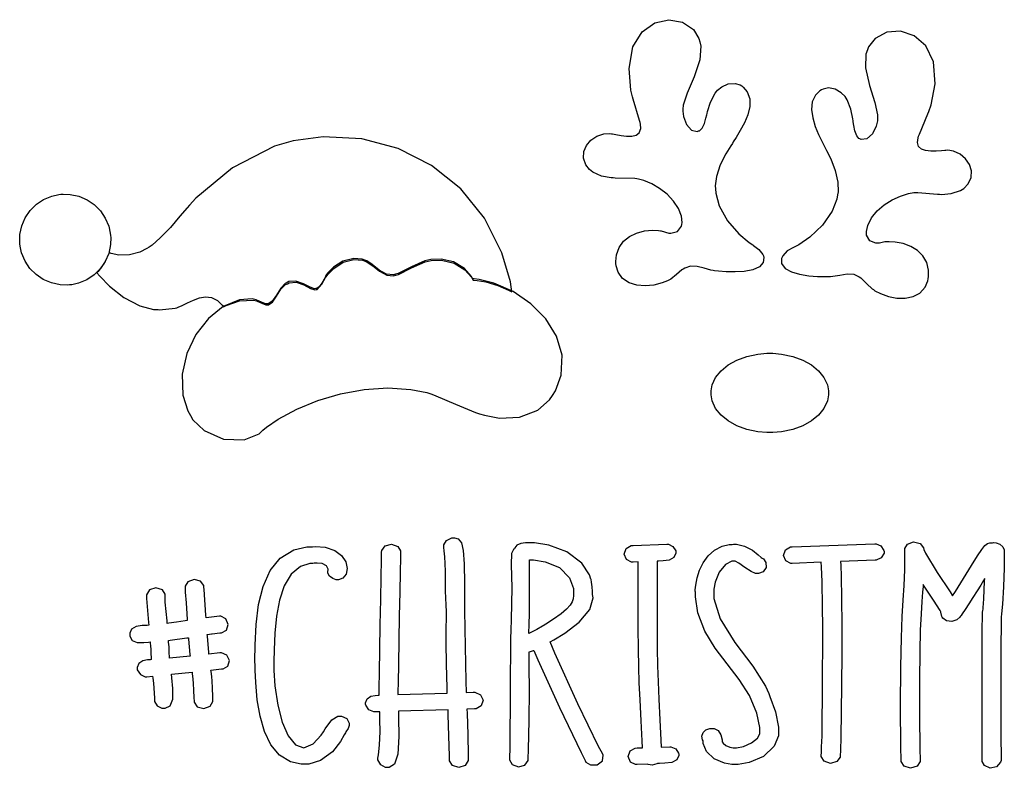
# Model space of a CAD drawing. Extents: x 0.18 to 7, y 1.45 to 4.22.
# Tile 1 of 2: x 0.18 to 3.83, y 1.45 to 4.22. Entities that reach past the tile are written whole.
import ezdxf

# ---------------------------------------------------------------- set-up
doc = ezdxf.new("R2010")
doc.units = 0
doc.layers.get('0').update_dxf_attribs({"linetype": 'CONTINUOUS'})

msp = doc.modelspace()

# ---------------------------------------------------------------- linework, layer by layer
at = {"color": 39}
for points in [[(2.93435, 3.35038), (2.93587, 3.34483), (2.93392, 3.32628), (2.91954, 3.3094), (2.89497, 3.29861), (2.86388, 3.29281), (2.83003, 3.29081), (2.7971, 3.2915), (2.76882, 3.29368), (2.75385, 3.29542), (2.74897, 3.29617), (2.74046, 3.29775), (2.71528, 3.30447), (2.68892, 3.31168), (2.66471, 3.31244), (2.64361, 3.30518), (2.63747, 3.30138), (2.63303, 3.29856), (2.61274, 3.28125), (2.59142, 3.26443), (2.58649, 3.26183), (2.58003, 3.25836), (2.5594, 3.25028), (2.52886, 3.24257), (2.4969, 3.23958), (2.4656, 3.24203), (2.43707, 3.25076), (2.41331, 3.2665), (2.39643, 3.2901), (2.38917, 3.31413), (2.38857, 3.32221), (2.38792, 3.33018), (2.39035, 3.35433), (2.40033, 3.38172), (2.41704, 3.40435), (2.43918, 3.4221), (2.46522, 3.43494), (2.49382, 3.44282), (2.5236, 3.44553), (2.54585, 3.44433), (2.55311, 3.44303), (2.55572, 3.44282), (2.58388, 3.435), (2.58649, 3.43474), (2.59218, 3.43425), (2.61637, 3.44032), (2.63124, 3.4605), (2.63226, 3.46701), (2.63319, 3.47433), (2.63081, 3.49696), (2.61996, 3.52604), (2.60167, 3.5535), (2.57781, 3.57835), (2.55035, 3.59988), (2.52121, 3.61719), (2.49229, 3.62944), (2.47233, 3.63493), (2.4656, 3.63574), (2.45828, 3.63656), (2.38542, 3.6384), (2.37815, 3.63889), (2.37082, 3.63917), (2.33475, 3.64529), (2.30231, 3.66026), (2.29688, 3.66493), (2.29107, 3.66971), (2.27686, 3.68778), (2.26828, 3.71224), (2.26958, 3.73665), (2.27929, 3.7595), (2.29585, 3.77908), (2.31782, 3.79383), (2.34364, 3.80219), (2.36496, 3.80344), (2.37185, 3.8024), (2.37597, 3.80176), (2.38851, 3.79949), (2.40776, 3.79622), (2.42779, 3.79394), (2.44683, 3.794), (2.46317, 3.79769), (2.47499, 3.80643), (2.48053, 3.82146), (2.47954, 3.83865), (2.47814, 3.84407), (2.47601, 3.85189), (2.45204, 3.93083), (2.44997, 3.93892), (2.44374, 3.96451), (2.43713, 4.04422), (2.4515, 4.12418), (2.48583, 4.18012), (2.53267, 4.21326), (2.58475, 4.22488), (2.63471, 4.21619), (2.67518, 4.18853), (2.69601, 4.15517), (2.69894, 4.14307), (2.70269, 4.12739), (2.69928, 4.07676), (2.67822, 4.0134), (2.65192, 3.95236), (2.63764, 3.9081), (2.63644, 3.89307), (2.63596, 3.88639), (2.63894, 3.86589), (2.64958, 3.83658), (2.66824, 3.81543), (2.68896, 3.81093), (2.69476, 3.81282), (2.6984, 3.81396), (2.70768, 3.82297), (2.71625, 3.8405), (2.72185, 3.86035), (2.72483, 3.87321), (2.72601, 3.87744), (2.72808, 3.8845), (2.73888, 3.92003), (2.75543, 3.95296), (2.76042, 3.95865), (2.76471, 3.9636), (2.78033, 3.97601), (2.80414, 3.98708), (2.82954, 3.98915), (2.8489, 3.98318), (2.85417, 3.97949), (2.86019, 3.97537), (2.87494, 3.95811), (2.88406, 3.93229), (2.88385, 3.90354), (2.87642, 3.87326), (2.86404, 3.84304), (2.84901, 3.81429), (2.8335, 3.78847), (2.82319, 3.7724), (2.81976, 3.76704), (2.81347, 3.75749), (2.79536, 3.72825), (2.77447, 3.68778), (2.76058, 3.64475), (2.75651, 3.60981), (2.75726, 3.59825), (2.7584, 3.58263), (2.77126, 3.53629), (2.80143, 3.48058), (2.84386, 3.43186), (2.88135, 3.40013), (2.89481, 3.39094), (2.89844, 3.38835), (2.91808, 3.37381), (2.93306, 3.35508), (2.93435, 3.35038)], [(3.00418, 3.34619), (3.00206, 3.34088), (3.00217, 3.32238), (3.01486, 3.30419), (3.03831, 3.29107), (3.06874, 3.28213), (3.10226, 3.27675), (3.1351, 3.27414), (3.16336, 3.27354), (3.17833, 3.27393), (3.18332, 3.27431), (3.19194, 3.27501), (3.21783, 3.27924), (3.2449, 3.28386), (3.26899, 3.28239), (3.28907, 3.27339), (3.29482, 3.2691), (3.29893, 3.266), (3.31743, 3.24724), (3.33697, 3.22851), (3.34169, 3.22538), (3.34776, 3.22131), (3.36762, 3.21121), (3.39729, 3.20053), (3.42871, 3.19439), (3.46001, 3.19374), (3.48921, 3.1996), (3.51438, 3.21294), (3.53353, 3.23469), (3.54335, 3.25792), (3.54482, 3.26594), (3.54622, 3.27382), (3.54628, 3.29807), (3.53917, 3.32628), (3.52485, 3.35038), (3.50467, 3.37017), (3.47999, 3.38547), (3.45221, 3.39611), (3.42264, 3.40181), (3.40013, 3.40294), (3.39268, 3.40246), (3.38406, 3.40246), (3.36475, 3.39725), (3.35835, 3.39725), (3.35097, 3.39725), (3.32889, 3.40571), (3.31668, 3.42671), (3.31668, 3.43371), (3.31646, 3.44114), (3.32113, 3.46343), (3.33485, 3.49132), (3.35579, 3.51665), (3.382, 3.5389), (3.4114, 3.55746), (3.44206, 3.57172), (3.4719, 3.581), (3.49219, 3.58458), (3.49897, 3.58475), (3.50624, 3.58501), (3.57915, 3.579), (3.58649, 3.57844), (3.59375, 3.57824), (3.63021, 3.58111), (3.66456, 3.59229), (3.67085, 3.59619), (3.67703, 3.60037), (3.69293, 3.61692), (3.70383, 3.64035), (3.70497, 3.66482), (3.69764, 3.68853), (3.68317, 3.70975), (3.66287, 3.72672), (3.63818, 3.73774), (3.61729, 3.74126), (3.6104, 3.741), (3.60618, 3.74078), (3.59364, 3.73981), (3.57428, 3.73844), (3.55414, 3.73817), (3.53526, 3.74007), (3.51942, 3.74539), (3.50857, 3.75521), (3.50461, 3.77072), (3.50738, 3.78782), (3.50939, 3.79308), (3.51221, 3.80062), (3.544, 3.8769), (3.54688, 3.88471), (3.55561, 3.90944), (3.57021, 3.9879), (3.56396, 4.06879), (3.53554, 4.12788), (3.49229, 4.16564), (3.44168, 4.18251), (3.39111, 4.17904), (3.34804, 4.15565), (3.32383, 4.12462), (3.31976, 4.11285), (3.31435, 4.0976), (3.31256, 4.0466), (3.32721, 3.98133), (3.34744, 3.91803), (3.35747, 3.87272), (3.35732, 3.85764), (3.35704, 3.85097), (3.352, 3.83089), (3.33849, 3.80268), (3.31799, 3.78353), (3.2971, 3.78119), (3.29167, 3.78369), (3.28814, 3.78515), (3.27994, 3.79514), (3.27328, 3.81353), (3.26953, 3.83365), (3.26758, 3.84631), (3.26665, 3.85037), (3.26535, 3.85769), (3.25792, 3.8941), (3.24474, 3.9285), (3.24061, 3.93474), (3.23693, 3.94021), (3.22276, 3.95443), (3.20036, 3.96783), (3.1754, 3.97228), (3.1556, 3.9681), (3.15001, 3.96496), (3.14356, 3.96143), (3.12701, 3.94564), (3.11535, 3.92074), (3.11279, 3.89204), (3.11729, 3.86117), (3.12674, 3.82986), (3.139, 3.79986), (3.15192, 3.77279), (3.1606, 3.75597), (3.16351, 3.75032), (3.16878, 3.74018), (3.18397, 3.70925), (3.2009, 3.66689), (3.2105, 3.62278), (3.21121, 3.58772), (3.20936, 3.57639), (3.20671, 3.56099), (3.18929, 3.51628), (3.15365, 3.46403), (3.10622, 3.41982), (3.06543, 3.39165), (3.05106, 3.38368), (3.04606, 3.38163), (3.02289, 3.36888), (3.00597, 3.35092), (3.00418, 3.34619)]]:
    msp.add_lwpolyline(points, close=True, dxfattribs=at)
at = {"color": 1}
msp.add_lwpolyline([(0.465603, 3.28788), (0.476887, 3.27501), (0.513237, 3.23844), (0.566243, 3.19618), (0.625706, 3.16569), (0.675782, 3.1525), (0.692708, 3.15136), (0.698676, 3.15115), (0.756728, 3.15717), (0.762478, 3.15869), (0.767415, 3.16015), (0.781901, 3.16624), (0.802518, 3.17632), (0.824056, 3.18668), (0.846192, 3.19504), (0.868707, 3.199), (0.891276, 3.19635), (0.913574, 3.18474), (0.930772, 3.16812), (0.935439, 3.16178), (0.944553, 3.16699), (0.993978, 3.18446), (1.0466, 3.18631), (1.05729, 3.18371), (1.06038, 3.18294), (1.07742, 3.17524), (1.09201, 3.16911), (1.0969, 3.16911), (1.10194, 3.16928), (1.11692, 3.17899), (1.13162, 3.20117), (1.14768, 3.22683), (1.16498, 3.24393), (1.17188, 3.24724), (1.17887, 3.25092), (1.20443, 3.25319), (1.23318, 3.24333), (1.25781, 3.22999), (1.27349, 3.22439), (1.2781, 3.22538), (1.2825, 3.22618), (1.29997, 3.24582), (1.31326, 3.27018), (1.31565, 3.27328), (1.32134, 3.28179), (1.34321, 3.3041), (1.37847, 3.32656), (1.41829, 3.33675), (1.44987, 3.33421), (1.45936, 3.33057), (1.46696, 3.32775), (1.48779, 3.31396), (1.5134, 3.29363), (1.54036, 3.27875), (1.56538, 3.27642), (1.57292, 3.27849), (1.58356, 3.28162), (1.632, 3.30572), (1.68147, 3.32824), (1.69271, 3.33057), (1.70464, 3.33322), (1.74203, 3.33436), (1.7889, 3.32383), (1.82937, 3.29921), (1.85385, 3.27143), (1.85938, 3.26074), (1.86117, 3.26101), (1.87463, 3.25982), (1.90662, 3.25375), (1.9509, 3.24029), (1.9905, 3.22368), (2.00315, 3.21701), (1.99794, 3.25379), (1.96642, 3.36182), (1.90186, 3.48975), (1.81364, 3.59842), (1.70574, 3.68539), (1.58214, 3.74821), (1.44706, 3.7844), (1.30436, 3.7915), (1.19374, 3.77696), (1.15831, 3.76704), (1.12392, 3.75717), (0.968207, 3.67626), (0.833279, 3.56364), (0.809353, 3.53788), (0.800239, 3.528), (0.774035, 3.4974), (0.738661, 3.456), (0.701118, 3.41678), (0.670464, 3.39025), (0.659397, 3.38265), (0.651421, 3.37728), (0.625108, 3.36464), (0.586968, 3.354), (0.548014, 3.35281), (0.519857, 3.35883), (0.511447, 3.36285), (0.509332, 3.35613), (0.493599, 3.32303), (0.471083, 3.29308), (0.465603, 3.28788)], close=True, dxfattribs=at)
at = {"color": 7}
for points in [[(0.364583, 3.24306), (0.356119, 3.24229), (0.330404, 3.24343), (0.29796, 3.25028), (0.268012, 3.26307), (0.241265, 3.28119), (0.218425, 3.3041), (0.200358, 3.33111), (0.187717, 3.36165), (0.181967, 3.38672), (0.181261, 3.39513), (0.180501, 3.4036), (0.181586, 3.42931), (0.188422, 3.46175), (0.201226, 3.49169), (0.219347, 3.51844), (0.242242, 3.54129), (0.26926, 3.55935), (0.299804, 3.572), (0.324869, 3.57775), (0.333333, 3.57844), (0.341743, 3.57921), (0.367458, 3.57813), (0.399903, 3.57129), (0.42985, 3.55849), (0.456651, 3.54036), (0.479438, 3.51747), (0.497504, 3.49046), (0.510146, 3.4599), (0.515896, 3.43485), (0.516656, 3.42638), (0.517469, 3.41797), (0.516656, 3.39225), (0.510037, 3.35981), (0.497342, 3.32986), (0.479275, 3.30311), (0.456326, 3.28033), (0.429199, 3.26221), (0.398383, 3.24957), (0.373101, 3.24382), (0.364583, 3.24306)], [(0.8125, 2.75971), (0.821615, 2.7436), (0.863986, 2.7035), (0.934733, 2.6716), (1.01156, 2.66997), (1.06722, 2.69211), (1.08127, 2.70454), (1.0944, 2.71604), (1.13764, 2.74599), (1.20643, 2.78326), (1.28456, 2.81494), (1.36887, 2.83957), (1.45638, 2.85562), (1.544, 2.86171), (1.62864, 2.85628), (1.68826, 2.84435), (1.70731, 2.83783), (1.72211, 2.83263), (1.79492, 2.80154), (1.86822, 2.77094), (1.88336, 2.76594), (1.90136, 2.76014), (1.95785, 2.75017), (2.0319, 2.75293), (2.09907, 2.77914), (2.1429, 2.81793), (2.1531, 2.83365), (2.16407, 2.85058), (2.1856, 2.90864), (2.18929, 2.98253), (2.16878, 3.05296), (2.12864, 3.11729), (2.07346, 3.17318), (2.00782, 3.2181), (1.93631, 3.24951), (1.88189, 3.26324), (1.86356, 3.26492), (1.86225, 3.26492), (1.85932, 3.26492), (1.85835, 3.26492), (1.85265, 3.27556), (1.8279, 3.30339), (1.78749, 3.32796), (1.74083, 3.33849), (1.70356, 3.3374), (1.69168, 3.33475), (1.68072, 3.33214), (1.63135, 3.30951), (1.58251, 3.28581), (1.57189, 3.28267), (1.56424, 3.28043), (1.53874, 3.2825), (1.51156, 3.29742), (1.48617, 3.31799), (1.46576, 3.33192), (1.45833, 3.33475), (1.44883, 3.33838), (1.41726, 3.34093), (1.37744, 3.33074), (1.34212, 3.30826), (1.32026, 3.28597), (1.31456, 3.27746), (1.3125, 3.27447), (1.3074, 3.26471), (1.29932, 3.24957), (1.2895, 3.23643), (1.28033, 3.23004), (1.27707, 3.22949), (1.27241, 3.22851), (1.25667, 3.2341), (1.23177, 3.2475), (1.20291, 3.25738), (1.17768, 3.2551), (1.17084, 3.25142), (1.16401, 3.24804), (1.14708, 3.2309), (1.13097, 3.20497), (1.11599, 3.18272), (1.10086, 3.17329), (1.09581, 3.17329), (1.09077, 3.17329), (1.07563, 3.17942), (1.05908, 3.18707), (1.05626, 3.18782), (1.04161, 3.19114), (0.994683, 3.18778), (0.934353, 3.16331), (0.879124, 3.11897), (0.83279, 3.05935), (0.799154, 2.98904), (0.78201, 2.9126), (0.785157, 2.83464), (0.802789, 2.77686), (0.8125, 2.75971)]]:
    msp.add_lwpolyline(points, close=True, dxfattribs=at)
at = {"color": 34}
msp.add_lwpolyline([(3.17606, 2.84304), (3.17606, 2.83567), (3.1716, 2.81347), (3.1589, 2.78592), (3.13883, 2.76096), (3.11225, 2.73921), (3.08003, 2.72131), (3.04303, 2.70774), (3.00217, 2.69917), (2.96929, 2.69618), (2.95833, 2.69618), (2.94732, 2.69618), (2.91444, 2.69917), (2.87358, 2.70774), (2.83658, 2.72131), (2.80436, 2.73921), (2.77778, 2.76096), (2.75771, 2.78592), (2.74501, 2.81347), (2.74061, 2.83567), (2.74061, 2.84304), (2.74061, 2.85047), (2.74501, 2.87267), (2.75771, 2.90022), (2.77778, 2.92518), (2.80436, 2.94694), (2.83658, 2.96485), (2.87358, 2.9784), (2.91444, 2.98699), (2.94732, 2.9899), (2.95833, 2.9899), (2.96929, 2.9899), (3.00217, 2.98699), (3.04303, 2.9784), (3.08003, 2.96485), (3.11225, 2.94694), (3.13883, 2.92518), (3.1589, 2.90022), (3.1716, 2.87267), (3.17606, 2.85047), (3.17606, 2.84304)], close=True, dxfattribs=at)
at = {"color": 0}
for points in [[(1.86458, 1.67329), (1.83649, 1.67219), (1.83697, 1.65685), (1.83942, 1.57775), (1.84142, 1.50168), (1.84169, 1.48785), (1.84169, 1.48188), (1.83074, 1.46382), (1.80675, 1.45638), (1.78276, 1.46414), (1.77186, 1.48042), (1.77186, 1.48579), (1.7716, 1.49908), (1.76964, 1.57172), (1.76714, 1.65272), (1.76665, 1.67014), (1.58333, 1.66493), (1.5835, 1.64144), (1.5841, 1.57086), (1.58122, 1.50608), (1.56896, 1.46864), (1.54844, 1.4566), (1.54167, 1.4566), (1.53569, 1.4566), (1.51779, 1.4656), (1.50726, 1.48465), (1.50726, 1.491), (1.50956, 1.50288), (1.51324, 1.53911), (1.51508, 1.58903), (1.5146, 1.63292), (1.51378, 1.65608), (1.51357, 1.66287), (1.49794, 1.66178), (1.49169, 1.66178), (1.47304, 1.67014), (1.46197, 1.68685), (1.46149, 1.69097), (1.46149, 1.69581), (1.46724, 1.71012), (1.48096, 1.71978), (1.49744, 1.72336), (1.50792, 1.72407), (1.51144, 1.72428), (1.51144, 1.73085), (1.51178, 1.75043), (1.51275, 1.80979), (1.51411, 1.8915), (1.51574, 1.9846), (1.51736, 2.07829), (1.51888, 2.16157), (1.52012, 2.22364), (1.52056, 2.24675), (1.52083, 2.25347), (1.52138, 2.2595), (1.53347, 2.27647), (1.55724, 2.28267), (1.58024, 2.27403), (1.5906, 2.25786), (1.5906, 2.25244), (1.5906, 2.25244), (1.59017, 2.23292), (1.58914, 2.18067), (1.58762, 2.10553), (1.58594, 2.01719), (1.58421, 1.92535), (1.58268, 1.83985), (1.58165, 1.77024), (1.58128, 1.73736), (1.58128, 1.7264), (1.76357, 1.73161), (1.76303, 1.74963), (1.76064, 1.84022), (1.75939, 1.91818), (1.75939, 1.94413), (1.75939, 1.95226), (1.7601, 1.97667), (1.76133, 2.00375), (1.76156, 2.03201), (1.76019, 2.05908), (1.75939, 2.06803), (1.75885, 2.07351), (1.75726, 2.12022), (1.75726, 2.13574), (1.75726, 2.14708), (1.757, 2.1811), (1.75629, 2.21326), (1.75526, 2.23486), (1.75412, 2.24854), (1.75299, 2.25683), (1.75196, 2.26232), (1.75125, 2.26764), (1.75103, 2.27344), (1.75103, 2.27533), (1.75103, 2.28065), (1.76042, 2.29644), (1.78022, 2.30638), (1.78543, 2.30658), (1.7901, 2.30658), (1.80419, 2.30279), (1.81629, 2.28842), (1.82324, 2.25911), (1.82656, 2.21039), (1.82764, 2.13792), (1.82818, 2.03722), (1.82954, 1.90397), (1.83208, 1.77626), (1.83333, 1.73367), (1.85938, 1.73469), (1.86626, 1.73469), (1.8871, 1.72558), (1.89714, 1.70518), (1.88954, 1.68419), (1.87093, 1.67372), (1.86458, 1.67329)], [(1.40104, 1.6149), (1.40104, 1.61143), (1.39686, 1.60101), (1.38851, 1.58865), (1.38645, 1.58475), (1.38227, 1.57667), (1.36838, 1.5529), (1.33838, 1.51426), (1.29487, 1.48178), (1.25103, 1.46804), (1.23644, 1.46804), (1.22325, 1.46804), (1.18376, 1.47706), (1.14214, 1.50217), (1.11024, 1.54058), (1.08681, 1.58942), (1.07058, 1.64589), (1.06022, 1.70714), (1.05447, 1.77035), (1.05235, 1.81706), (1.05208, 1.83263), (1.05165, 1.85172), (1.05192, 1.9089), (1.05572, 1.98546), (1.06527, 2.05914), (1.08225, 2.12679), (1.10845, 2.18522), (1.14551, 2.23122), (1.19526, 2.26167), (1.24327, 2.27306), (1.25939, 2.27328), (1.26069, 2.27328), (1.26362, 2.27328), (1.26459, 2.27328), (1.2761, 2.27442), (1.31136, 2.27192), (1.34728, 2.25993), (1.37277, 2.24067), (1.38813, 2.21739), (1.39378, 2.19353), (1.39008, 2.17236), (1.37744, 2.15717), (1.36149, 2.15136), (1.35623, 2.15136), (1.35211, 2.15158), (1.34001, 2.15549), (1.32823, 2.16444), (1.3221, 2.17572), (1.32183, 2.18446), (1.32292, 2.18679), (1.32292, 2.19086), (1.3163, 2.20307), (1.30062, 2.21104), (1.28201, 2.21322), (1.2704, 2.21257), (1.26666, 2.21181), (1.25515, 2.21158), (1.22092, 2.20063), (1.18598, 2.17182), (1.16037, 2.12901), (1.14269, 2.07601), (1.1314, 2.01639), (1.12511, 1.95389), (1.1224, 1.89208), (1.12185, 1.84912), (1.12185, 1.83475), (1.12185, 1.81575), (1.12543, 1.75879), (1.13585, 1.6869), (1.1524, 1.62358), (1.17448, 1.57314), (1.20139, 1.5401), (1.23258, 1.52875), (1.26742, 1.54357), (1.29742, 1.5765), (1.30523, 1.58886), (1.31147, 1.59879), (1.3367, 1.63237), (1.35916, 1.64615), (1.36664, 1.64615), (1.37185, 1.64643), (1.39165, 1.63764), (1.40104, 1.62061), (1.40104, 1.6149)], [(2.14481, 1.92117), (2.15842, 1.92925), (2.19894, 1.95415), (2.25233, 1.99397), (2.29124, 2.0415), (2.30376, 2.08388), (2.30208, 2.09722), (2.30181, 2.09907), (2.30122, 2.10807), (2.30012, 2.12537), (2.29839, 2.14264), (2.29688, 2.15169), (2.29585, 2.15349), (2.29107, 2.16954), (2.26183, 2.21317), (2.20665, 2.25504), (2.13949, 2.27979), (2.08718, 2.28788), (2.06976, 2.28788), (2.0656, 2.28788), (2.05317, 2.28788), (2.0364, 2.28592), (2.02197, 2.27951), (2.01378, 2.26975), (2.01247, 2.26594), (2.00868, 2.26303), (2.00185, 2.24843), (2.00103, 2.20806), (2.0025, 2.12142), (2.00065, 2.00407), (1.99897, 1.96496), (1.99767, 1.93343), (1.99675, 1.74154), (1.99528, 1.53082), (1.99376, 1.4899), (1.99376, 1.48415), (2.00418, 1.46679), (2.02746, 1.45844), (2.05132, 1.46533), (2.0631, 1.48204), (2.06353, 1.48785), (2.06494, 1.52333), (2.06754, 1.62972), (2.06819, 1.74376), (2.06733, 1.82904), (2.06668, 1.87082), (2.06668, 1.88471), (2.06819, 1.88499), (2.08306, 1.88943), (2.08436, 1.88992), (2.09972, 1.85476), (2.17887, 1.67876), (2.25911, 1.5121), (2.27501, 1.48161), (2.2774, 1.47651), (2.294, 1.4655), (2.31922, 1.46571), (2.33826, 1.48047), (2.34088, 1.50185), (2.33854, 1.50765), (2.32422, 1.53424), (2.24713, 1.6914), (2.16276, 1.87929), (2.14481, 1.92117)], [(2.62082, 1.50553), (2.62093, 1.50038), (2.61399, 1.48465), (2.59543, 1.4751), (2.56999, 1.47217), (2.54949, 1.47163), (2.54269, 1.47119), (2.53982, 1.4694), (2.52317, 1.46544), (2.50754, 1.46778), (2.50521, 1.46907), (2.46669, 1.46701), (2.46067, 1.46701), (2.44276, 1.47618), (2.43343, 1.49658), (2.44069, 1.51758), (2.46001, 1.52806), (2.46669, 1.52849), (2.48643, 1.52951), (2.48525, 1.55453), (2.48156, 1.62956), (2.47781, 1.70643), (2.4751, 1.76964), (2.47314, 1.82889), (2.4719, 1.89372), (2.47119, 1.97379), (2.47086, 2.07872), (2.47081, 2.18321), (2.47081, 2.21804), (2.4521, 2.21701), (2.44607, 2.21701), (2.42817, 2.22618), (2.41889, 2.24658), (2.42617, 2.26758), (2.44542, 2.27806), (2.4521, 2.27849), (2.5771, 2.28369), (2.58268, 2.28369), (2.59961, 2.27496), (2.61014, 2.2584), (2.6104, 2.2545), (2.6104, 2.2494), (2.6034, 2.23406), (2.58604, 2.22444), (2.56338, 2.22131), (2.54628, 2.2206), (2.54064, 2.22017), (2.54064, 2.18539), (2.54069, 2.08094), (2.54101, 1.97635), (2.54172, 1.89665), (2.54297, 1.83214), (2.54486, 1.77311), (2.54764, 1.70979), (2.55138, 1.63254), (2.55507, 1.55686), (2.55626, 1.53157), (2.58751, 1.53267), (2.59164, 1.53321), (2.61003, 1.52576), (2.62056, 1.50944), (2.62082, 1.50553)], [(2.95415, 1.73058), (2.95882, 1.71967), (2.97939, 1.66249), (2.99061, 1.60499), (2.99061, 1.58578), (2.99061, 1.57303), (2.97472, 1.53472), (2.93463, 1.4975), (2.88163, 1.47478), (2.84071, 1.46701), (2.8271, 1.46701), (2.81793, 1.46701), (2.79053, 1.47222), (2.75282, 1.48828), (2.72336, 1.51585), (2.71149, 1.54563), (2.71149, 1.55556), (2.70936, 1.55903), (2.70665, 1.57161), (2.71094, 1.58529), (2.72163, 1.59543), (2.73617, 1.60092), (2.75201, 1.60053), (2.7665, 1.5931), (2.77713, 1.57747), (2.78125, 1.55871), (2.78125, 1.5524), (2.78125, 1.55083), (2.78515, 1.54606), (2.79551, 1.53814), (2.81022, 1.53136), (2.82286, 1.52849), (2.8271, 1.52849), (2.83544, 1.52849), (2.86062, 1.53364), (2.89074, 1.54699), (2.91249, 1.56543), (2.92085, 1.58074), (2.92085, 1.58578), (2.92085, 1.60385), (2.91037, 1.65793), (2.88297, 1.72239), (2.84429, 1.78207), (2.80012, 1.83968), (2.75618, 1.89822), (2.71821, 1.9605), (2.692, 2.02935), (2.68283, 2.08817), (2.68332, 2.10764), (2.68229, 2.10764), (2.68229, 2.11356), (2.68392, 2.13118), (2.68907, 2.15815), (2.69814, 2.18664), (2.71153, 2.21457), (2.72971, 2.24001), (2.75304, 2.26101), (2.78185, 2.27556), (2.80794, 2.28136), (2.81668, 2.28157), (2.81901, 2.28157), (2.82428, 2.28267), (2.82607, 2.28267), (2.8355, 2.28267), (2.86399, 2.27604), (2.89372, 2.26069), (2.91569, 2.2436), (2.92654, 2.234), (2.93024, 2.23161), (2.93451, 2.22906), (2.94413, 2.21565), (2.94467, 2.19672), (2.93326, 2.18093), (2.91689, 2.17432), (2.91146, 2.17432), (2.90582, 2.17432), (2.889, 2.18153), (2.86561, 2.19726), (2.84375, 2.213), (2.83046, 2.22017), (2.82607, 2.22017), (2.81814, 2.22017), (2.79454, 2.20833), (2.77094, 2.17914), (2.75612, 2.14242), (2.75103, 2.11637), (2.75103, 2.10764), (2.75119, 2.08231), (2.77399, 2.00629), (2.82835, 1.91911), (2.89486, 1.83197), (2.94254, 1.75732), (2.95415, 1.73058)], [(3.38124, 2.25553), (3.38124, 2.24968), (3.37082, 2.23199), (3.35206, 2.22353), (3.34793, 2.22325), (3.21978, 2.21907), (3.22071, 2.20508), (3.22211, 2.16292), (3.22368, 2.0816), (3.22456, 1.98292), (3.22472, 1.87457), (3.22418, 1.76438), (3.22299, 1.6601), (3.22114, 1.5695), (3.21957, 1.51764), (3.21875, 1.50032), (3.21826, 1.49451), (3.20649, 1.47786), (3.18267, 1.47097), (3.1594, 1.47928), (3.14899, 1.49669), (3.14899, 1.50244), (3.14925, 1.50999), (3.15028, 1.53244), (3.15121, 1.553), (3.15186, 1.57232), (3.15229, 1.59879), (3.15267, 1.64074), (3.15306, 1.70638), (3.15349, 1.80404), (3.15403, 1.90756), (3.15419, 1.942), (3.15419, 1.942), (3.15408, 1.97478), (3.15354, 2.05219), (3.15196, 2.14328), (3.15028, 2.19879), (3.14899, 2.21701), (3.04167, 2.21181), (3.0356, 2.21181), (3.01747, 2.22097), (3.00846, 2.24137), (3.016, 2.26238), (3.0351, 2.27285), (3.04167, 2.27328), (3.3469, 2.28472), (3.35265, 2.28472), (3.3699, 2.27642), (3.38069, 2.25971), (3.38124, 2.25553)], [(3.81565, 2.01286), (3.815, 2.00435), (3.81467, 1.97846), (3.81413, 1.91288), (3.81392, 1.82726), (3.81392, 1.73253), (3.81407, 1.63971), (3.81424, 1.55979), (3.81446, 1.50379), (3.81456, 1.48264), (3.81456, 1.48264), (3.8125, 1.47592), (3.79753, 1.45822), (3.77419, 1.4535), (3.75364, 1.4636), (3.74479, 1.47868), (3.74479, 1.48367), (3.74479, 1.51828), (3.74479, 1.62196), (3.74479, 1.73438), (3.74485, 1.82368), (3.7449, 1.89264), (3.74507, 1.94417), (3.74528, 1.98101), (3.74556, 2.00592), (3.74593, 2.02171), (3.74642, 2.03125), (3.74707, 2.03728), (3.74783, 2.04258), (3.74869, 2.05003), (3.74978, 2.06233), (3.75103, 2.08231), (3.7525, 2.11279), (3.75379, 2.14567), (3.75418, 2.15657), (3.75299, 2.15446), (3.74914, 2.14822), (3.73915, 2.13189), (3.72569, 2.11025), (3.7105, 2.08604), (3.69521, 2.06196), (3.68137, 2.04064), (3.67057, 2.02474), (3.66639, 2.01861), (3.66461, 2.01704), (3.66243, 2.01303), (3.65121, 2.00336), (3.63189, 1.99658), (3.61199, 1.99903), (3.59918, 2.00863), (3.5969, 2.01286), (3.5956, 2.01497), (3.59142, 2.03162), (3.59169, 2.03267), (3.58854, 2.03788), (3.56392, 2.07617), (3.53256, 2.12381), (3.52604, 2.13368), (3.52561, 2.12668), (3.52399, 2.10562), (3.52126, 2.07081), (3.51833, 2.02513), (3.51557, 1.96419), (3.5134, 1.88385), (3.51226, 1.77979), (3.51247, 1.64785), (3.51389, 1.52474), (3.5146, 1.48367), (3.5146, 1.47797), (3.50364, 1.46083), (3.47965, 1.45324), (3.45568, 1.46083), (3.44476, 1.47797), (3.44476, 1.48367), (3.44401, 1.53326), (3.44271, 1.68192), (3.44319, 1.8291), (3.44547, 1.93647), (3.44879, 2.01497), (3.45247, 2.07568), (3.45574, 2.12972), (3.45796, 2.1881), (3.4585, 2.24343), (3.45833, 2.26183), (3.45833, 2.26719), (3.46832, 2.28326), (3.49083, 2.29178), (3.51454, 2.28586), (3.52718, 2.26981), (3.5281, 2.26389), (3.53537, 2.24957), (3.57861, 2.17839), (3.62603, 2.10661), (3.63542, 2.09201), (3.6454, 2.10796), (3.67513, 2.15593), (3.70508, 2.20437), (3.72706, 2.23953), (3.74294, 2.2634), (3.75461, 2.2781), (3.764, 2.28569), (3.77289, 2.28825), (3.78071, 2.28814), (3.78331, 2.28788), (3.78618, 2.2889), (3.79611, 2.28863), (3.81011, 2.28347), (3.8214, 2.27322), (3.82607, 2.26232), (3.82607, 2.25868), (3.82667, 2.24278), (3.82628, 2.19493), (3.82351, 2.12522), (3.81944, 2.06082), (3.81668, 2.02485), (3.81565, 2.01286)], [(2.11876, 1.98058), (2.11615, 1.979), (2.09526, 1.96767), (2.07032, 1.95481), (2.06565, 1.95242), (2.06586, 1.95931), (2.06662, 1.97987), (2.06739, 1.99858), (2.06799, 2.01389), (2.06831, 2.03108), (2.06853, 2.05556), (2.06868, 2.0925), (2.06868, 2.14735), (2.06874, 2.20589), (2.06874, 2.22538), (2.08317, 2.22538), (2.12663, 2.21826), (2.17887, 2.19635), (2.21664, 2.15901), (2.23122, 2.11897), (2.23122, 2.10558), (2.23122, 2.10238), (2.23118, 2.09278), (2.23004, 2.08094), (2.22635, 2.06928), (2.21869, 2.05675), (2.20557, 2.04258), (2.18549, 2.02576), (2.15707, 2.00543), (2.12842, 1.98665), (2.11876, 1.98058)], [(0.921875, 1.88053), (0.881239, 1.87642), (0.880697, 1.88217), (0.875489, 1.942), (0.875, 1.94824), (0.876303, 1.94851), (0.891385, 1.95117), (0.892686, 1.95139), (0.921875, 1.95454), (0.927951, 1.95486), (0.945856, 1.965), (0.952854, 1.98606), (0.943847, 2.00667), (0.925782, 2.01594), (0.919814, 2.01594), (0.870822, 2.01074), (0.870008, 2.0204), (0.863282, 2.11496), (0.862522, 2.12429), (0.862033, 2.12983), (0.850261, 2.14556), (0.826389, 2.15181), (0.803114, 2.14382), (0.792697, 2.12765), (0.792697, 2.12224), (0.792697, 2.12224), (0.793838, 2.10514), (0.796442, 2.0664), (0.799263, 2.02513), (0.800782, 2.00375), (0.801053, 2.00032), (0.793457, 1.99929), (0.761285, 1.99442), (0.732801, 1.99046), (0.727106, 1.9899), (0.726019, 1.99929), (0.719781, 2.06885), (0.719781, 2.09201), (0.719781, 2.09744), (0.708876, 2.11367), (0.684896, 2.12147), (0.660861, 2.11404), (0.650011, 2.09597), (0.650011, 2.08996), (0.650228, 2.08188), (0.65701, 1.99257), (0.658311, 1.98264), (0.652181, 1.98226), (0.633789, 1.98139), (0.611274, 1.97797), (0.594889, 1.96832), (0.588542, 1.95329), (0.588542, 1.94824), (0.588542, 1.94293), (0.596408, 1.92692), (0.615831, 1.91872), (0.640354, 1.91857), (0.657715, 1.92051), (0.663519, 1.92117), (0.663954, 1.91732), (0.665039, 1.90565), (0.665582, 1.89382), (0.666178, 1.87929), (0.66721, 1.86149), (0.667697, 1.85558), (0.664117, 1.85536), (0.653375, 1.85449), (0.636176, 1.85064), (0.62169, 1.84093), (0.615614, 1.82693), (0.615614, 1.82221), (0.615831, 1.81782), (0.627442, 1.80051), (0.645128, 1.79199), (0.651042, 1.79199), (0.672906, 1.79411), (0.673503, 1.78754), (0.675618, 1.76785), (0.677572, 1.74957), (0.678711, 1.73172), (0.679144, 1.71289), (0.679144, 1.7066), (0.679144, 1.70117), (0.689128, 1.68474), (0.706651, 1.67535), (0.712511, 1.67535), (0.718913, 1.67535), (0.738282, 1.68392), (0.747885, 1.70871), (0.747342, 1.74832), (0.743761, 1.78814), (0.742731, 1.80138), (0.818739, 1.80974), (0.819444, 1.80344), (0.821615, 1.7845), (0.823133, 1.76639), (0.824274, 1.74338), (0.825575, 1.71343), (0.826064, 1.70344), (0.826497, 1.69775), (0.838217, 1.68143), (0.862088, 1.67458), (0.885363, 1.683), (0.895833, 1.70074), (0.895833, 1.7066), (0.895344, 1.71772), (0.894097, 1.75114), (0.892958, 1.77587), (0.891439, 1.79363), (0.889268, 1.81119), (0.888564, 1.817), (0.928114, 1.82118), (0.934028, 1.82161), (0.951118, 1.83182), (0.95779, 1.85206), (0.948025, 1.87175), (0.928386, 1.88053), (0.921875, 1.88053)], [(0.811469, 1.86806), (0.735406, 1.86079), (0.734972, 1.86594), (0.734158, 1.88129), (0.734104, 1.89122), (0.733615, 1.9024), (0.731879, 1.92042), (0.731228, 1.92638), (0.737468, 1.92719), (0.798936, 1.93604), (0.805231, 1.93679), (0.805718, 1.93138), (0.810926, 1.87408), (0.811469, 1.86806)]]:
    msp.add_lwpolyline(points, close=True, dxfattribs=at)

doc.saveas('drawing.dxf')
